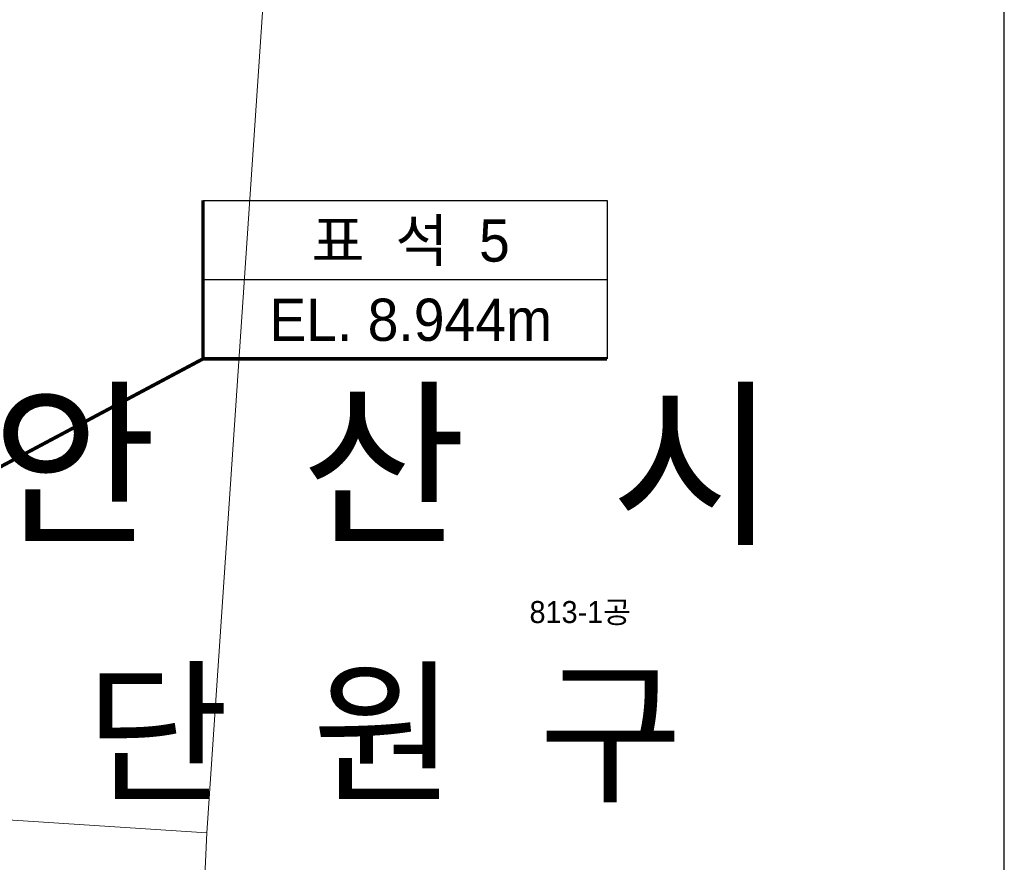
# Model space of a CAD drawing. Header units: metres. Extents: x 183400 to 184400, y 422200 to 427800.
# Tile 158 of 221: x 183888 to 184000, y 426400 to 426495. Entities that reach past the tile are written whole.
import ezdxf
from ezdxf.enums import TextEntityAlignment as Align

# ---------------------------------------------------------------- set-up
doc = ezdxf.new("R2010")
doc.units = ezdxf.units.M
for name, color, linetype in [('구조물명칭_작업', 5, 'Continuous'), ('도면리-t', 252, 'Continuous'), ('일람표', 7, 'Continuous')]:
    doc.layers.add(name, color=color, linetype=linetype)
doc.layers.add('지번', color=252, linetype='Continuous', lineweight=5)
doc.layers.add('지적', color=252, linetype='Continuous', lineweight=5)
doc.styles.add('UPM', font='Gulim.ttf')
doc.styles.add('돋움', font='Dotum.ttf')
doc.styles.add('평면도1(프)$0$굴림', font='Gulim.ttf')

msp = doc.modelspace()

# ---------------------------------------------------------------- linework, layer by layer
at = {"layer": '구조물명칭_작업', "linetype": 'Continuous'}
msp.add_lwpolyline([(183954.88, 426456.88, 0.4, 0.4, 0), (183908.98, 426456.88, 0.4, 0.4, 0), (183908.98, 426474.88, 0, 0, 0)], format="xyseb", dxfattribs=at)
for points in [[(183908.98, 426474.88), (183954.88, 426474.88), (183954.88, 426465.88)], [(183908.98, 426465.88), (183954.88, 426465.88), (183954.88, 426456.88)]]:
    msp.add_lwpolyline(points, dxfattribs=at)
at = {"layer": '구조물명칭_작업', "ltscale": 20, "const_width": 0.4}
msp.add_lwpolyline([(183908.98, 426456.88), (183836.39, 426418.19)], dxfattribs=at)
at = {"layer": '일람표'}
msp.add_lwpolyline([(183400, 426200), (184000, 426200), (184000, 426600), (183400, 426600)], close=True, dxfattribs=at)
at = {"layer": '지적', "linetype": 'Continuous'}
for points in [[(183857.33, 426622.91), (183855.44, 426622.89), (183853.59, 426622.57), (183851.8, 426621.96), (183850.14, 426621.09), (183848.63, 426619.96), (183847.31, 426618.61), (183846.23, 426617.07), (183845.39, 426615.38), (183844.84, 426613.59), (183844.57, 426611.72), (183832.3, 426423.89), (183831.94, 426419.35), (183831.46, 426414.82), (183830.86, 426410.3), (183830.52, 426408.19), (183909.41, 426403.02), (183921.03, 426574.44), (183924.37, 426577.71)], [(183924.37, 426577.71), (183921.03, 426574.44), (183909.41, 426403.02), (183908.61, 426385.7), (183960.87, 426279.76), (184000, 426299.09)], [(183908.61, 426385.7), (183909.41, 426403.02), (183830.52, 426408.19)]]:
    msp.add_lwpolyline(points, dxfattribs=at)

# ---------------------------------------------------------------- texts
at = {"layer": '구조물명칭_작업', "linetype": 'Continuous', "style": '평면도1(프)$0$굴림'}
for s, p in [('표  석  5', (183932.57, 426467.92)), ('EL. 8.944m', (183932.57, 426458.92))]:
    msp.add_text(s, height=4.8, dxfattribs=at).set_placement(p, align=Align.CENTER)
at = {"layer": '도면리-t', "style": '돋움'}
for s, height, p in [('안   산   시', 15, (183929.53, 426445.01)), ('단  원  구', 13, (183929.53, 426414.51))]:
    msp.add_text(s, height=height, dxfattribs=at).set_placement(p, align=Align.MIDDLE)
at = {"layer": '지번', "style": 'UPM'}
msp.add_text('813-1공', height=2.5, dxfattribs=at).set_placement((183951.82, 426428.11), align=Align.MIDDLE_CENTER)

doc.saveas('drawing.dxf')
